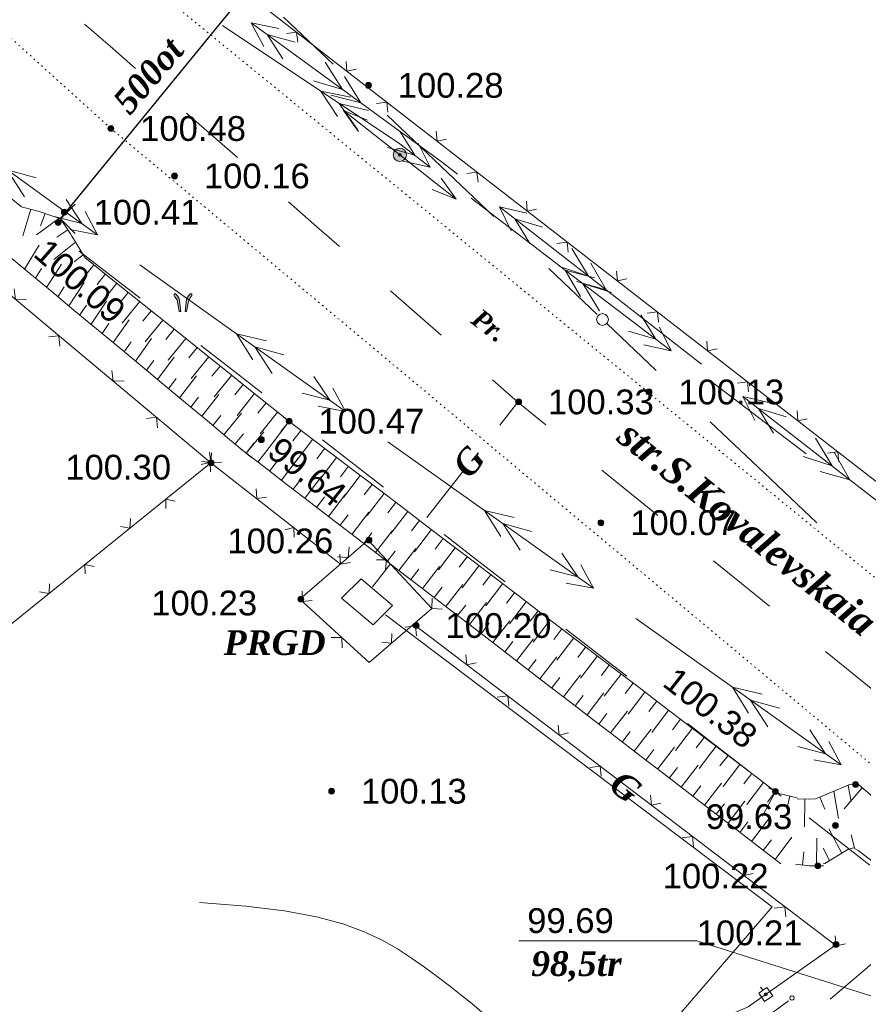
# Model space of a CAD drawing. Header units: millimetres. Extents: x 9396 to 25236, y 15106 to 31102.
# Tile 197 of 256: x 11371 to 11428, y 16550 to 16617. Entities that reach past the tile are written whole.
import ezdxf
from ezdxf.enums import TextEntityAlignment as Align

# ---------------------------------------------------------------- set-up
doc = ezdxf.new("R2010")
doc.units = ezdxf.units.MM
doc.linetypes.add('DOT', pattern=[0.25, 0, -0.25])
doc.linetypes.add('HIDDEN', pattern=[0.375, 0.25, -0.125])
for name, color, linetype, lineweight, true_color in [('1001010', 7, 'Continuous', 9, 0x000000), ('10010110', 7, 'Continuous', 20, 0xa25100), ('10010212', 7, 'Continuous', 9, 0x000000), ('1060000', 7, 'Continuous', 9, 0x000000), ('1070000', 7, 'DOT', 9, 0x000000), ('2030012', 7, 'Continuous', 9, 0x000000), ('21100200', 7, 'HIDDEN', 0, 0x800080), ('3000130', 7, 'Continuous', 9, 0x000000), ('3000260', 7, 'Continuous', 9, 0x000000), ('4000340', 7, 'HIDDEN', 9, 0x000000), ('5010210', 7, 'Continuous', 20, 0x008000), ('5010220', 7, 'Continuous', 30, 0x000000), ('5010420', 7, 'Continuous', 9, 0x000000), ('6011210', 1, 'Continuous', 9, 0xff0000), ('6011300', 1, 'Continuous', 20, 0xff0000), ('8010110', 7, 'Continuous', 20, 0x0080ff), ('8010120', 7, 'Continuous', 20, 0x0080ff), ('9010110', 7, 'Continuous', 9, 0x000000), ('9010120', 7, 'Continuous', 20, 0x000000)]:
    doc.layers.add(name, color=color, linetype=linetype, lineweight=lineweight, true_color=true_color)
doc.styles.add('1', font='timesbi.ttf', dxfattribs={"height": 0.0012697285})
doc.styles.add('12', font='timesbi.ttf', dxfattribs={"height": 0.001692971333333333})
doc.styles.add('2', font='timesbi.ttf', dxfattribs={"height": 0.001692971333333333})
doc.styles.add('3', font='timesbi.ttf', dxfattribs={"height": 0.001692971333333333})
doc.styles.add('9', font='timesbi.ttf', dxfattribs={"height": 0.001692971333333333})
doc.styles.add('F2', font='arial.ttf', dxfattribs={"height": 0.001692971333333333})

# ---------------------------------------------------------------- blocks, each defined once
blk = doc.blocks.new('SYMBOL21100200')
at = {"true_color": 0x800080}
h = blk.add_hatch(color=216, dxfattribs=at)
edge = h.paths.add_edge_path()
edge.add_arc((0, 0), 0.1, 0, 360)
at = {"color": 216, "linetype": 'Continuous', "lineweight": 0, "true_color": 0x800080}
blk.add_circle((0, 0), 0.1, dxfattribs=at)
blk = doc.blocks.new('SYMBOL4000340')
at = {"true_color": 0x000000}
for points in [[(-0.075, 0), (-0.125, 0.45), (-0.2, 0.55), (-0.25, 0.6), (-0.3, 0.6), (-0.3, 0.55), (-0.275, 0.5), (-0.2, 0.4), (-0.125, 0)], [(0.075, 0), (0.125, 0.425), (0.15, 0.475), (0.2, 0.55), (0.25, 0.6), (0.3, 0.6), (0.3, 0.55), (0.275, 0.5), (0.2, 0.4), (0.125, 0)]]:
    blk.add_hatch(color=18, dxfattribs=at).paths.add_polyline_path(points)
at = {"color": 18, "linetype": 'Continuous', "lineweight": 0, "true_color": 0x000000, "flags": 128}
for points in [[(-0.075, 0), (-0.125, 0.45), (-0.2, 0.55), (-0.25, 0.6), (-0.3, 0.6), (-0.3, 0.55), (-0.275, 0.5), (-0.2, 0.4), (-0.125, 0), (-0.075, 0)], [(0.075, 0), (0.125, 0.425), (0.15, 0.475), (0.2, 0.55), (0.25, 0.6), (0.3, 0.6), (0.3, 0.55), (0.275, 0.5), (0.2, 0.4), (0.125, 0), (0.075, 0)]]:
    blk.add_lwpolyline(points, close=True, dxfattribs=at)
blk = doc.blocks.new('SYMBOL2030012')
at = {"true_color": 0xffffff}
h = blk.add_hatch(color=7, dxfattribs=at)
edge = h.paths.add_edge_path()
edge.add_arc((0, 0), 0.225, 0, 360)
at = {"true_color": 0x000000}
h = blk.add_hatch(color=18, dxfattribs=at)
edge = h.paths.add_edge_path()
edge.add_arc((0, 0), 0.05, 0, 360)
at = {"color": 18, "linetype": 'Continuous', "lineweight": 0, "true_color": 0x000000}
for radius in [0.225, 0.05]:
    blk.add_circle((0, 0), radius, dxfattribs=at)
blk = doc.blocks.new('SYMBOL5010220')
at = {"color": 18, "linetype": 'Continuous', "lineweight": 9, "true_color": 0x000000, "flags": 128}
blk.add_lwpolyline([(0.5, 0.5), (0, 0), (0.5, -0.5)], dxfattribs=at)

msp = doc.modelspace()

# ---------------------------------------------------------------- linework, layer by layer
at = {"layer": '1001010', "color": 253}
msp.add_line((11394.94801898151, 16575.85971991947), (11396.27097698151, 16577.18259991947), dxfattribs=at)
msp.add_polyline3d([(11396.27097698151, 16577.18259991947, 0), (11394.14363898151, 16579.00429991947, 0), (11392.79179098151, 16577.69749991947, 0), (11394.94801898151, 16575.85971991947, 0)], dxfattribs=at)
at = {"layer": '10010110'}
msp.add_polyline3d([(11402.37811227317, 16549.40332596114, 0), (11401.68970290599, 16549.98327322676, 0), (11400.95091089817, 16550.58596158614, 0), (11400.16561135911, 16551.20518807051, 0), (11399.33767939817, 16551.83474971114, 0), (11398.47099012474, 16552.46844353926, 0), (11397.56941864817, 16553.10006658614, 0), (11396.62417931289, 16553.72255329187, 0), (11395.57584340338, 16554.32538773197, 0), (11394.35232143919, 16554.89719139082, 0), (11392.88152393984, 16555.4265857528, 0), (11391.09136142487, 16555.90219230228, 0), (11388.9097444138, 16556.31263252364, 0), (11386.26458342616, 16556.64652790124, 0), (11383.0837889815, 16556.89249991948, 0)], dxfattribs=at)
at = {"layer": '10010212', "color": 253}
for p, q in [((11371.58088953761, 16604.25672905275), (11371.02088953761, 16602.43672905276)), ((11371.58088953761, 16604.25672905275), (11371.02088953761, 16602.43672905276)), ((11372.54088953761, 16603.96672905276), (11372.24088953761, 16603.11672905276)), ((11373.49088953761, 16603.63672905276), (11371.96088953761, 16602.50672905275)), ((11373.49088953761, 16603.63672905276), (11371.96088953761, 16602.50672905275)), ((11374.09088953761, 16602.85672905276), (11373.34088953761, 16602.35672905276)), ((11374.62088953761, 16602.00672905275), (11373.14088953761, 16600.81672905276)), ((11374.62088953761, 16602.00672905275), (11373.14088953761, 16600.81672905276)), ((11371.14088953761, 16600.17672905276), (11372.13088953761, 16601.79672905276)), ((11371.14088953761, 16600.17672905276), (11372.13088953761, 16601.79672905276)), ((11371.51088953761, 16599.86672905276), (11370.00088953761, 16601.11672905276)), ((11372.65088953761, 16598.91672905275), (11373.67088953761, 16600.51672905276)), ((11372.65088953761, 16598.91672905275), (11373.67088953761, 16600.51672905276)), ((11375.15088953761, 16601.14672905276), (11374.54088953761, 16600.65672905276)), ((11375.48088953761, 16600.77672905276), (11377.05088953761, 16599.51672905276)), ((11373.03088953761, 16598.60672905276), (11371.51088953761, 16599.86672905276)), ((11371.89088953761, 16599.54672905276), (11372.30088953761, 16600.20672905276)), ((11375.87088953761, 16600.45672905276), (11374.68088953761, 16598.97672905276)), ((11375.87088953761, 16600.45672905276), (11374.68088953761, 16598.97672905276)), ((11376.66088953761, 16599.83672905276), (11376.09088953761, 16599.12672905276)), ((11374.16088953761, 16597.65672905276), (11375.21088953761, 16599.24672905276)), ((11374.16088953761, 16597.65672905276), (11375.21088953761, 16599.24672905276)), ((11377.44088953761, 16599.20672905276), (11376.25088953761, 16597.71672905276)), ((11377.44088953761, 16599.20672905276), (11376.25088953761, 16597.71672905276)), ((11377.05088953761, 16599.51672905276), (11378.62088953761, 16598.25672905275)), ((11374.54088953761, 16597.34672905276), (11373.03088953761, 16598.60672905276)), ((11373.41088953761, 16598.28672905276), (11373.84088953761, 16598.95672905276)), ((11378.23088953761, 16598.57672905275), (11377.66088953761, 16597.87672905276)), ((11375.68088953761, 16596.40672905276), (11376.74088953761, 16597.97672905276)), ((11375.68088953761, 16596.40672905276), (11376.74088953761, 16597.97672905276)), ((11379.01088953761, 16597.94672905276), (11377.82088953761, 16596.46672905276)), ((11379.01088953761, 16597.94672905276), (11377.82088953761, 16596.46672905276)), ((11378.62088953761, 16598.25672905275), (11380.19088953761, 16597.00672905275)), ((11376.06088953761, 16596.08672905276), (11374.54088953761, 16597.34672905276)), ((11374.92088953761, 16597.03672905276), (11375.37088953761, 16597.69672905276)), ((11379.80088953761, 16597.31672905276), (11379.23088953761, 16596.61672905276)), ((11377.19088953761, 16595.14672905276), (11378.28088953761, 16596.70672905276)), ((11377.19088953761, 16595.14672905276), (11378.28088953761, 16596.70672905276)), ((11380.58088953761, 16596.68672905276), (11379.39088953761, 16595.20672905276)), ((11380.58088953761, 16596.68672905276), (11379.39088953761, 16595.20672905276)), ((11380.19088953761, 16597.00672905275), (11381.76088953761, 16595.74672905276)), ((11377.57088953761, 16594.82672905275), (11376.06088953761, 16596.08672905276)), ((11376.44088953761, 16595.77672905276), (11376.90088953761, 16596.44672905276)), ((11381.37088953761, 16596.06672905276), (11380.80088953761, 16595.35672905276)), ((11377.95088953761, 16594.51672905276), (11378.43088953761, 16595.19672905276)), ((11378.71088953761, 16593.88672905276), (11379.82088953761, 16595.42672905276)), ((11378.71088953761, 16593.88672905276), (11379.82088953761, 16595.42672905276)), ((11382.15088953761, 16595.43672905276), (11380.96088953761, 16593.94672905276)), ((11382.15088953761, 16595.43672905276), (11380.96088953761, 16593.94672905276)), ((11381.76088953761, 16595.74672905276), (11383.33088953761, 16594.48672905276)), ((11379.09088953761, 16593.57672905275), (11377.57088953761, 16594.82672905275)), ((11382.94088953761, 16594.80672905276), (11382.37088953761, 16594.10672905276)), ((11383.33088953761, 16594.48672905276), (11384.90088953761, 16593.23672905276)), ((11379.46088953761, 16593.25672905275), (11379.97088953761, 16593.93672905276)), ((11380.22088953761, 16592.62672905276), (11381.35088953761, 16594.15672905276)), ((11380.22088953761, 16592.62672905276), (11381.35088953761, 16594.15672905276)), ((11383.72088953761, 16594.17672905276), (11382.53088953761, 16592.69672905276)), ((11383.72088953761, 16594.17672905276), (11382.53088953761, 16592.69672905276)), ((11380.60088953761, 16592.31672905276), (11379.09088953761, 16593.57672905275)), ((11384.51088953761, 16593.54672905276), (11383.94088953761, 16592.84672905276)), ((11384.90088953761, 16593.23672905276), (11386.47088953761, 16591.97672905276)), ((11380.98088953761, 16591.99672905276), (11381.50088953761, 16592.68672905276)), ((11381.73088953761, 16591.36672905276), (11382.89088953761, 16592.88672905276)), ((11381.73088953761, 16591.36672905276), (11382.89088953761, 16592.88672905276)), ((11385.29088953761, 16592.91672905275), (11384.10088953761, 16591.43672905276)), ((11385.29088953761, 16592.91672905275), (11384.10088953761, 16591.43672905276)), ((11382.11088953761, 16591.05672905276), (11380.60088953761, 16592.31672905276)), ((11386.08088953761, 16592.28672905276), (11385.51088953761, 16591.58672905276)), ((11386.47088953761, 16591.97672905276), (11388.04088953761, 16590.71672905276)), ((11382.49088953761, 16590.74672905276), (11383.03088953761, 16591.42672905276)), ((11383.25088953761, 16590.11672905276), (11384.42088953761, 16591.60672905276)), ((11383.25088953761, 16590.11672905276), (11384.42088953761, 16591.60672905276)), ((11386.86088953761, 16591.66672905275), (11385.67088953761, 16590.17672905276)), ((11386.86088953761, 16591.66672905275), (11385.67088953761, 16590.17672905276)), ((11383.63088953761, 16589.79672905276), (11382.11088953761, 16591.05672905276)), ((11387.65088953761, 16591.03672905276), (11387.08088953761, 16590.33672905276)), ((11388.43088953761, 16590.40672905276), (11387.24088953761, 16588.92672905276)), ((11388.43088953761, 16590.40672905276), (11387.24088953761, 16588.92672905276)), ((11388.04088953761, 16590.71672905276), (11389.61088953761, 16589.46672905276)), ((11385.14088953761, 16588.53672905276), (11383.63088953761, 16589.79672905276)), ((11384.01088953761, 16589.48672905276), (11384.56088953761, 16590.17672905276)), ((11384.76088953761, 16588.85672905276), (11385.96088953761, 16590.33672905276)), ((11384.76088953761, 16588.85672905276), (11385.96088953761, 16590.33672905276)), ((11389.22088953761, 16589.77672905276), (11388.07088953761, 16588.26672905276)), ((11389.22088953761, 16589.77672905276), (11388.07088953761, 16588.26672905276)), ((11389.22088953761, 16589.77672905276), (11388.65088953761, 16589.07672905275)), ((11388.81088953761, 16590.08672905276), (11390.43088953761, 16588.85672905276)), ((11386.28088953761, 16587.59672905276), (11387.49088953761, 16589.05672905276)), ((11386.28088953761, 16587.59672905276), (11387.49088953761, 16589.05672905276)), ((11390.03088953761, 16589.15672905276), (11389.48088953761, 16588.44672905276)), ((11386.66088953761, 16587.28672905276), (11385.14088953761, 16588.53672905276)), ((11385.52088953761, 16588.22672905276), (11386.10088953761, 16588.91672905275)), ((11387.08088953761, 16586.97672905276), (11388.24088953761, 16588.48672905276)), ((11387.08088953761, 16586.97672905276), (11388.24088953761, 16588.48672905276)), ((11390.84088953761, 16588.54672905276), (11389.69088953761, 16587.03672905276)), ((11390.84088953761, 16588.54672905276), (11389.69088953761, 16587.03672905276)), ((11390.43088953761, 16588.85672905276), (11392.05088953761, 16587.61672905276)), ((11387.48088953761, 16586.67672905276), (11385.88088953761, 16587.90672905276)), ((11386.28088953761, 16587.59672905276), (11386.83088953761, 16588.30672905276)), ((11391.65088953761, 16587.92672905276), (11391.10088953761, 16587.20672905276)), ((11387.88088953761, 16586.36672905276), (11388.43088953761, 16587.07672905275)), ((11388.69088953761, 16585.74672905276), (11389.84088953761, 16587.25672905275)), ((11388.69088953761, 16585.74672905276), (11389.84088953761, 16587.25672905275)), ((11392.46088953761, 16587.30672905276), (11391.31088953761, 16585.79672905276)), ((11392.46088953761, 16587.30672905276), (11391.31088953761, 16585.79672905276)), ((11392.05088953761, 16587.61672905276), (11393.67088953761, 16586.38672905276)), ((11389.09088953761, 16585.43672905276), (11387.48088953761, 16586.67672905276)), ((11393.27088953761, 16586.69672905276), (11392.72088953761, 16585.97672905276)), ((11393.67088953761, 16586.38672905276), (11395.29088953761, 16585.14672905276)), ((11389.49088953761, 16585.12672905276), (11390.04088953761, 16585.84672905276)), ((11390.29088953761, 16584.51672905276), (11391.45088953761, 16586.01672905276)), ((11390.29088953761, 16584.51672905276), (11391.45088953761, 16586.01672905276)), ((11394.08088953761, 16586.07672905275), (11392.93088953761, 16584.56672905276)), ((11394.08088953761, 16586.07672905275), (11392.93088953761, 16584.56672905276)), ((11390.69088953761, 16584.20672905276), (11389.09088953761, 16585.43672905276)), ((11394.89088953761, 16585.45672905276), (11394.34088953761, 16584.74672905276)), ((11395.29088953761, 16585.14672905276), (11396.91088953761, 16583.91672905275)), ((11391.10088953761, 16583.89672905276), (11391.64088953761, 16584.60672905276)), ((11391.90088953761, 16583.27672905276), (11393.06088953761, 16584.78672905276)), ((11391.90088953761, 16583.27672905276), (11393.06088953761, 16584.78672905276)), ((11395.70088953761, 16584.83672905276), (11394.55088953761, 16583.32672905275)), ((11395.70088953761, 16584.83672905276), (11394.55088953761, 16583.32672905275)), ((11392.30088953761, 16582.96672905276), (11390.69088953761, 16584.20672905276)), ((11396.51088953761, 16584.22672905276), (11395.96088953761, 16583.50672905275)), ((11396.91088953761, 16583.91672905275), (11398.53088953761, 16582.67672905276)), ((11392.70088953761, 16582.66672905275), (11393.25088953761, 16583.37672905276)), ((11393.51088953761, 16582.04672905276), (11394.66088953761, 16583.55672905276)), ((11393.51088953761, 16582.04672905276), (11394.66088953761, 16583.55672905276)), ((11397.32088953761, 16583.60672905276), (11396.17088953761, 16582.09672905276)), ((11397.32088953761, 16583.60672905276), (11396.17088953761, 16582.09672905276)), ((11393.91088953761, 16581.73672905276), (11392.30088953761, 16582.96672905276)), ((11398.13088953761, 16582.98672905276), (11397.58088953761, 16582.27672905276)), ((11398.94088953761, 16582.37672905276), (11397.79088953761, 16580.85672905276)), ((11398.94088953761, 16582.37672905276), (11397.79088953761, 16580.85672905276)), ((11398.53088953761, 16582.67672905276), (11400.16088953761, 16581.44672905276)), ((11395.51088953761, 16580.50672905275), (11393.91088953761, 16581.73672905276)), ((11394.31088953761, 16581.42672905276), (11394.86088953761, 16582.14672905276)), ((11395.11088953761, 16580.80672905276), (11396.27088953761, 16582.31672905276)), ((11395.11088953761, 16580.80672905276), (11396.27088953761, 16582.31672905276)), ((11399.75088953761, 16581.75672905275), (11399.20088953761, 16581.03672905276)), ((11396.72088953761, 16579.57672905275), (11397.87088953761, 16581.08672905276)), ((11396.72088953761, 16579.57672905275), (11397.87088953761, 16581.08672905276)), ((11400.56088953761, 16581.13672905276), (11399.41088953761, 16579.62672905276)), ((11400.56088953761, 16581.13672905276), (11399.41088953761, 16579.62672905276)), ((11400.16088953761, 16581.44672905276), (11401.78088953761, 16580.21672905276)), ((11397.12088953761, 16579.26672905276), (11395.51088953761, 16580.50672905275)), ((11395.91088953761, 16580.19672905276), (11396.46088953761, 16580.90672905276)), ((11401.37088953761, 16580.51672905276), (11400.83088953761, 16579.80672905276)), ((11397.52088953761, 16578.95672905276), (11398.07088953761, 16579.67672905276)), ((11398.32088953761, 16578.34672905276), (11399.48088953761, 16579.84672905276)), ((11398.32088953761, 16578.34672905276), (11399.48088953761, 16579.84672905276)), ((11402.18088953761, 16579.90672905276), (11401.03088953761, 16578.39672905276)), ((11402.18088953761, 16579.90672905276), (11401.03088953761, 16578.39672905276)), ((11401.78088953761, 16580.21672905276), (11403.40088953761, 16578.97672905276)), ((11398.73088953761, 16578.03672905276), (11397.12088953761, 16579.26672905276)), ((11402.99088953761, 16579.28672905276), (11402.45088953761, 16578.56672905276)), ((11403.40088953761, 16578.97672905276), (11405.02088953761, 16577.74672905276)), ((11399.13088953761, 16577.72672905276), (11399.68088953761, 16578.43672905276)), ((11399.93088953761, 16577.10672905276), (11401.09088953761, 16578.61672905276)), ((11399.93088953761, 16577.10672905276), (11401.09088953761, 16578.61672905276)), ((11403.80088953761, 16578.66672905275), (11402.65088953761, 16577.15672905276)), ((11403.80088953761, 16578.66672905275), (11402.65088953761, 16577.15672905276)), ((11400.33088953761, 16576.80672905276), (11398.73088953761, 16578.03672905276)), ((11404.61088953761, 16578.05672905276), (11404.07088953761, 16577.33672905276)), ((11405.02088953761, 16577.74672905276), (11406.64088953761, 16576.50672905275)), ((11400.73088953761, 16576.49672905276), (11401.28088953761, 16577.20672905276)), ((11401.54088953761, 16575.87672905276), (11402.69088953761, 16577.38672905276)), ((11401.54088953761, 16575.87672905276), (11402.69088953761, 16577.38672905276)), ((11405.42088953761, 16577.43672905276), (11404.27088953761, 16575.92672905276)), ((11405.42088953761, 16577.43672905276), (11404.27088953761, 16575.92672905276)), ((11401.94088953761, 16575.56672905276), (11400.33088953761, 16576.80672905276)), ((11406.23088953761, 16576.81672905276), (11405.69088953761, 16576.10672905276)), ((11406.64088953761, 16576.50672905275), (11408.26088953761, 16575.27672905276)), ((11402.34088953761, 16575.25672905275), (11402.89088953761, 16575.97672905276)), ((11403.14088953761, 16574.64672905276), (11404.30088953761, 16576.14672905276)), ((11403.14088953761, 16574.64672905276), (11404.30088953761, 16576.14672905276)), ((11407.04088953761, 16576.20672905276), (11405.89088953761, 16574.68672905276)), ((11407.04088953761, 16576.20672905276), (11405.89088953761, 16574.68672905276)), ((11403.54088953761, 16574.33672905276), (11401.94088953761, 16575.56672905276)), ((11407.85088953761, 16575.58672905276), (11407.31088953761, 16574.86672905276)), ((11408.66088953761, 16574.96672905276), (11407.51088953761, 16573.45672905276)), ((11408.66088953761, 16574.96672905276), (11407.51088953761, 16573.45672905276)), ((11408.26088953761, 16575.27672905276), (11409.88088953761, 16574.04672905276)), ((11405.15088953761, 16573.09672905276), (11403.54088953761, 16574.33672905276)), ((11403.95088953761, 16574.02672905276), (11404.49088953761, 16574.73672905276)), ((11404.75088953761, 16573.40672905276), (11405.91088953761, 16574.91672905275)), ((11404.75088953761, 16573.40672905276), (11405.91088953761, 16574.91672905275)), ((11409.47088953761, 16574.34672905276), (11408.93088953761, 16573.63672905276)), ((11406.35088953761, 16572.17672905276), (11407.51088953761, 16573.68672905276)), ((11406.35088953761, 16572.17672905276), (11407.51088953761, 16573.68672905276)), ((11410.28088953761, 16573.73672905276), (11409.13088953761, 16572.22672905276)), ((11410.28088953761, 16573.73672905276), (11409.13088953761, 16572.22672905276)), ((11409.88088953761, 16574.04672905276), (11411.50088953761, 16572.80672905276)), ((11406.76088953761, 16571.86672905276), (11405.15088953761, 16573.09672905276)), ((11405.55088953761, 16572.79672905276), (11406.10088953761, 16573.50672905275)), ((11411.09088953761, 16573.11672905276), (11410.55088953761, 16572.39672905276)), ((11407.16088953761, 16571.55672905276), (11407.71088953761, 16572.27672905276)), ((11407.96088953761, 16570.93672905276), (11409.12088953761, 16572.44672905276)), ((11407.96088953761, 16570.93672905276), (11409.12088953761, 16572.44672905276)), ((11411.90088953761, 16572.49672905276), (11410.75088953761, 16570.98672905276)), ((11411.90088953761, 16572.49672905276), (11410.75088953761, 16570.98672905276)), ((11411.50088953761, 16572.80672905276), (11413.12088953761, 16571.57672905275)), ((11408.36088953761, 16570.63672905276), (11406.76088953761, 16571.86672905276)), ((11412.71088953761, 16571.88672905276), (11412.17088953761, 16571.16672905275)), ((11413.12088953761, 16571.57672905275), (11414.74088953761, 16570.33672905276)), ((11408.76088953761, 16570.32672905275), (11409.31088953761, 16571.03672905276)), ((11409.57088953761, 16569.70672905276), (11410.72088953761, 16571.21672905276)), ((11409.57088953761, 16569.70672905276), (11410.72088953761, 16571.21672905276)), ((11413.52088953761, 16571.26672905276), (11412.37088953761, 16569.75672905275)), ((11413.52088953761, 16571.26672905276), (11412.37088953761, 16569.75672905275)), ((11409.97088953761, 16569.39672905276), (11408.36088953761, 16570.63672905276)), ((11414.33088953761, 16570.64672905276), (11413.79088953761, 16569.93672905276)), ((11414.74088953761, 16570.33672905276), (11416.36088953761, 16569.10672905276)), ((11410.37088953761, 16569.08672905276), (11410.92088953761, 16569.80672905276)), ((11411.17088953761, 16568.47672905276), (11412.33088953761, 16569.97672905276)), ((11411.17088953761, 16568.47672905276), (11412.33088953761, 16569.97672905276)), ((11415.14088953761, 16570.02672905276), (11413.99088953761, 16568.51672905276)), ((11415.14088953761, 16570.02672905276), (11413.99088953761, 16568.51672905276)), ((11411.58088953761, 16568.16672905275), (11409.97088953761, 16569.39672905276)), ((11415.96088953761, 16569.41672905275), (11415.41088953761, 16568.69672905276)), ((11416.36088953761, 16569.10672905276), (11417.98088953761, 16567.86672905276)), ((11411.98088953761, 16567.85672905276), (11412.52088953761, 16568.56672905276)), ((11412.78088953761, 16567.23672905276), (11413.94088953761, 16568.74672905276)), ((11412.78088953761, 16567.23672905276), (11413.94088953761, 16568.74672905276)), ((11416.77088953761, 16568.79672905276), (11415.61088953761, 16567.28672905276)), ((11416.77088953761, 16568.79672905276), (11415.61088953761, 16567.28672905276)), ((11413.18088953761, 16566.92672905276), (11411.58088953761, 16568.16672905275)), ((11417.58088953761, 16568.17672905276), (11417.03088953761, 16567.46672905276)), ((11418.39088953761, 16567.56672905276), (11417.23088953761, 16566.04672905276)), ((11418.39088953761, 16567.56672905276), (11417.23088953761, 16566.04672905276)), ((11417.98088953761, 16567.86672905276), (11419.60088953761, 16566.63672905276)), ((11414.79088953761, 16565.69672905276), (11413.18088953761, 16566.92672905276)), ((11413.58088953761, 16566.62672905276), (11414.13088953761, 16567.33672905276)), ((11414.39088953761, 16566.00672905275), (11415.54088953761, 16567.51672905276)), ((11414.39088953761, 16566.00672905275), (11415.54088953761, 16567.51672905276)), ((11419.20088953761, 16566.94672905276), (11418.65088953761, 16566.22672905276)), ((11415.99088953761, 16564.77672905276), (11417.15088953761, 16566.27672905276)), ((11415.99088953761, 16564.77672905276), (11417.15088953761, 16566.27672905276)), ((11420.01088953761, 16566.32672905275), (11418.86088953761, 16564.81672905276)), ((11420.01088953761, 16566.32672905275), (11418.86088953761, 16564.81672905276)), ((11419.60088953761, 16566.63672905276), (11421.22088953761, 16565.40672905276)), ((11416.39088953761, 16564.46672905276), (11414.79088953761, 16565.69672905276)), ((11415.19088953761, 16565.38672905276), (11415.74088953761, 16566.10672905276)), ((11420.82088953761, 16565.70672905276), (11420.27088953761, 16564.99672905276)), ((11416.80088953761, 16564.15672905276), (11417.34088953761, 16564.86672905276)), ((11417.60088953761, 16563.53672905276), (11418.76088953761, 16565.04672905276)), ((11417.60088953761, 16563.53672905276), (11418.76088953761, 16565.04672905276)), ((11421.63088953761, 16565.09672905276), (11420.48088953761, 16563.58672905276)), ((11421.63088953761, 16565.09672905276), (11420.48088953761, 16563.58672905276)), ((11421.22088953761, 16565.40672905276), (11422.84088953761, 16564.16672905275)), ((11427.40088953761, 16564.89672905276), (11427.62088953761, 16563.78672905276)), ((11427.97088953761, 16565.07672905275), (11429.56088953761, 16563.72672905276)), ((11418.00088953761, 16563.22672905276), (11416.39088953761, 16564.46672905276)), ((11422.44088953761, 16564.47672905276), (11421.55088953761, 16562.79672905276)), ((11422.44088953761, 16564.47672905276), (11421.55088953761, 16562.79672905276)), ((11422.44088953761, 16564.47672905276), (11421.89088953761, 16563.75672905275)), ((11426.43088953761, 16564.49672905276), (11426.76088953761, 16562.62672905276)), ((11426.43088953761, 16564.49672905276), (11426.76088953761, 16562.62672905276)), ((11428.37088953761, 16564.73672905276), (11427.14088953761, 16563.29672905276)), ((11428.37088953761, 16564.73672905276), (11427.14088953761, 16563.29672905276)), ((11418.40088953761, 16562.92672905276), (11418.95088953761, 16563.63672905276)), ((11419.20088953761, 16562.30672905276), (11420.36088953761, 16563.81672905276)), ((11419.20088953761, 16562.30672905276), (11420.36088953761, 16563.81672905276)), ((11423.42088953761, 16564.15672905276), (11423.23088953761, 16563.28672905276)), ((11424.45088953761, 16563.96672905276), (11424.43088953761, 16562.06672905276)), ((11424.45088953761, 16563.96672905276), (11424.43088953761, 16562.06672905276)), ((11425.47088953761, 16564.09672905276), (11425.81088953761, 16563.26672905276)), ((11419.61088953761, 16561.99672905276), (11418.00088953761, 16563.22672905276)), ((11420.01088953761, 16561.68672905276), (11420.56088953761, 16562.40672905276)), ((11420.81088953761, 16561.06672905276), (11421.97088953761, 16562.57672905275)), ((11420.81088953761, 16561.06672905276), (11421.97088953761, 16562.57672905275)), ((11421.21088953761, 16560.76672905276), (11419.61088953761, 16561.99672905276)), ((11426.97088953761, 16560.25672905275), (11426.08088953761, 16561.93672905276)), ((11426.97088953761, 16560.25672905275), (11426.08088953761, 16561.93672905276)), ((11427.85088953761, 16560.63672905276), (11427.62088953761, 16561.50672905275)), ((11421.61088953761, 16560.45672905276), (11422.16088953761, 16561.16672905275)), ((11422.42088953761, 16559.83672905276), (11423.57088953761, 16561.34672905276)), ((11422.42088953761, 16559.83672905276), (11423.57088953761, 16561.34672905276)), ((11425.25088953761, 16559.39672905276), (11425.27088953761, 16561.29672905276)), ((11425.25088953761, 16559.39672905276), (11425.27088953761, 16561.29672905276)), ((11422.82088953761, 16559.52672905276), (11421.21088953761, 16560.76672905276)), ((11424.28088953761, 16559.44672905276), (11424.39088953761, 16560.34672905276)), ((11426.14088953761, 16559.75672905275), (11425.69088953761, 16560.60672905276))]:
    msp.add_line(p, q, dxfattribs=at)
for points in [[(11369.49088953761, 16605.57672905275, 0), (11370.92088953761, 16604.42672905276, 0), (11371.09088953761, 16604.37672905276, 0)], [(11371.09088953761, 16604.37672905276, 0), (11372.14088953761, 16604.10672905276, 0), (11373.01088953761, 16603.80672905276, 0)], [(11373.01088953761, 16603.80672905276, 0), (11373.59088953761, 16603.59672905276, 0), (11374.27088953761, 16602.57672905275, 0), (11374.36088953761, 16602.42672905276, 0)], [(11374.36088953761, 16602.42672905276, 0), (11375.27088953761, 16600.93672905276, 0), (11375.48088953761, 16600.77672905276, 0)], [(11425.95088953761, 16564.29672905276, 0), (11427.56088953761, 16564.96672905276, 0), (11427.91088953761, 16564.95672905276, 0)], [(11421.97088953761, 16564.71672905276, 0), (11422.76088953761, 16564.30672905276, 0), (11423.93088953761, 16564.04672905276, 0)], [(11423.93088953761, 16563.98672905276, 0), (11424.78088953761, 16563.95672905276, 0), (11425.18088953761, 16563.97672905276, 0), (11425.95088953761, 16564.29672905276, 0)], [(11427.38088953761, 16560.50672905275, 0), (11425.81088953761, 16559.55672905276, 0), (11425.71088953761, 16559.52672905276, 0)], [(11429.02088953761, 16559.73672905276, 0), (11428.09088953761, 16560.45672905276, 0), (11427.78088953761, 16560.61672905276, 0), (11427.38088953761, 16560.51672905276, 0)], [(11425.73088953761, 16559.39672905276, 0), (11424.75088953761, 16559.39672905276, 0), (11423.80088953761, 16559.50672905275, 0)]]:
    msp.add_polyline3d(points, dxfattribs=at)
at = {"layer": '1060000', "color": 253}
msp.add_polyline3d([(11430.75798298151, 16549.93745991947, 0), (11417.08174698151, 16554.27175991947, 0), (11404.91088298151, 16554.27175991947, 0)], dxfattribs=at)
at = {"layer": '1070000', "color": 253}
for p, q in [((11377.03798698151, 16609.77745991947), (11368.88639698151, 16617.15897991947)), ((11433.70922898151, 16562.39017991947), (11377.03798698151, 16609.77745991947))]:
    msp.add_line(p, q, dxfattribs=at)
msp.add_polyline3d([(11376.82397298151, 16621.92137991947, 0), (11445.58773898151, 16565.73617991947, 0), (11457.28011365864, 16564.08446016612, 0), (11460.55558698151, 16564.87705991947, 0)], dxfattribs=at)
at = {"layer": '3000130', "color": 253}
msp.add_line((11421.43088953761, 16551.09672905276), (11421.58088953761, 16550.89672905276), dxfattribs=at)
msp.add_polyline3d([(11411.22199098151, 16545.69745991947, 0), (11420.57797498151, 16549.75745991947, 0), (11426.53798898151, 16553.97745991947, 0)], dxfattribs=at)
for points in [[(11421.70088953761, 16550.12672905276, 0), (11422.26088953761, 16550.51672905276, 0), (11421.86088953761, 16551.08672905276, 0), (11421.30088953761, 16550.69672905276, 0), (11421.70088953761, 16550.12672905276, 0)], [(11421.78088953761, 16550.50672905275, 0), (11421.83088953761, 16550.52672905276, 0), (11421.87088953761, 16550.55672905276, 0), (11421.88088953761, 16550.60672905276, 0), (11421.87088953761, 16550.65672905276, 0), (11421.83088953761, 16550.69672905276, 0), (11421.78088953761, 16550.70672905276, 0), (11421.73088953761, 16550.69672905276, 0), (11421.69088953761, 16550.65672905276, 0), (11421.68088953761, 16550.60672905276, 0), (11421.69088953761, 16550.55672905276, 0), (11421.73088953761, 16550.52672905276, 0), (11421.78088953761, 16550.50672905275, 0)]]:
    msp.add_polyline3d(points, close=True, dxfattribs=at)
at = {"layer": '3000260', "color": 253}
for p, q in [((11383.55798098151, 16621.13745991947), (11442.40557498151, 16575.51145991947)), ((11383.87798098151, 16586.93745991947), (11360.19798498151, 16606.71745991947)), ((11383.87798098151, 16586.93745991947), (11369.78049898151, 16575.55611991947)), ((11392.73518898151, 16580.00865991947), (11383.87798098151, 16586.93745991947)), ((11397.83318498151, 16575.81705991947), (11426.53798898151, 16553.97745991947))]:
    msp.add_line(p, q, dxfattribs=at)
for points in [[(11389.03088953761, 16616.26672905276, 0), (11389.73088953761, 16616.35672905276, 0), (11389.80088953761, 16615.66672905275, 0)], [(11393.11088953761, 16614.36672905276, 0), (11393.15088953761, 16613.69672905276, 0), (11393.80088953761, 16613.82672905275, 0)], [(11395.19088953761, 16611.48672905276, 0), (11395.89088953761, 16611.57672905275, 0), (11395.96088953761, 16610.88672905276, 0)], [(11399.27088953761, 16609.58672905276, 0), (11399.32088953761, 16608.91672905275, 0), (11399.96088953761, 16609.04672905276, 0)], [(11401.35088953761, 16606.70672905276, 0), (11402.05088953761, 16606.79672905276, 0), (11402.12088953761, 16606.10672905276, 0)], [(11405.43088953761, 16604.80672905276, 0), (11405.48088953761, 16604.13672905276, 0), (11406.12088953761, 16604.27672905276, 0)], [(11407.51088953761, 16601.92672905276, 0), (11408.21088953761, 16602.01672905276, 0), (11408.28088953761, 16601.33672905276, 0)], [(11411.59088953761, 16600.03672905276, 0), (11411.64088953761, 16599.36672905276, 0), (11412.29088953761, 16599.49672905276, 0)], [(11371.28088953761, 16598.11672905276, 0), (11370.53088953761, 16598.08672905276, 0), (11370.44088953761, 16598.81672905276, 0)], [(11413.68088953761, 16597.15672905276, 0), (11414.38088953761, 16597.24672905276, 0), (11414.45088953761, 16596.55672905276, 0)], [(11373.55088953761, 16594.90672905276, 0), (11373.49088953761, 16595.61672905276, 0), (11372.80088953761, 16595.53672905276, 0)], [(11417.75088953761, 16595.25672905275, 0), (11417.80088953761, 16594.58672905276, 0), (11418.45088953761, 16594.71672905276, 0)], [(11377.94088953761, 16592.54672905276, 0), (11377.20088953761, 16592.51672905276, 0), (11377.11088953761, 16593.23672905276, 0)], [(11419.84088953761, 16592.37672905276, 0), (11420.54088953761, 16592.46672905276, 0), (11420.61088953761, 16591.77672905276, 0)], [(11423.92088953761, 16590.47672905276, 0), (11423.96088953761, 16589.80672905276, 0), (11424.61088953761, 16589.93672905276, 0)], [(11380.22088953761, 16589.33672905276, 0), (11380.16088953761, 16590.04672905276, 0), (11379.47088953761, 16589.96672905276, 0)], [(11383.91088953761, 16587.60672905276, 0), (11383.87088953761, 16586.93672905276, 0), (11383.22088953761, 16587.04672905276, 0)], [(11384.61088953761, 16586.97672905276, 0), (11383.87088953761, 16586.94672905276, 0), (11383.78088953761, 16587.66672905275, 0)], [(11426.00088953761, 16587.59672905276, 0), (11426.70088953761, 16587.68672905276, 0), (11426.77088953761, 16586.99672905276, 0)], [(11383.84088953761, 16586.32672905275, 0), (11383.82088953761, 16586.97672905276, 0), (11383.20088953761, 16586.82672905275, 0)], [(11387.68088953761, 16584.59672905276, 0), (11387.01088953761, 16584.48672905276, 0), (11386.96088953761, 16585.15672905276, 0)], [(11381.43088953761, 16584.31672905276, 0), (11380.79088953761, 16584.44672905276, 0), (11380.80088953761, 16583.81672905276, 0)], [(11378.38088953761, 16583.13672905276, 0), (11378.34088953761, 16582.46672905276, 0), (11377.69088953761, 16582.58672905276, 0)], [(11389.57088953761, 16581.85672905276, 0), (11389.54088953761, 16582.50672905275, 0), (11388.92088953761, 16582.35672905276, 0)], [(11393.31088953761, 16581.17672905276, 0), (11393.24088953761, 16580.45672905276, 0), (11392.53088953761, 16580.50672905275, 0)], [(11393.40088953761, 16580.12672905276, 0), (11392.73088953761, 16580.01672905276, 0), (11392.68088953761, 16580.68672905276, 0)], [(11395.81088953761, 16579.63672905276, 0), (11395.86088953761, 16580.31672905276, 0), (11395.18088953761, 16580.30672905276, 0)], [(11375.90088953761, 16579.84672905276, 0), (11375.26088953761, 16579.98672905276, 0), (11375.27088953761, 16579.34672905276, 0)], [(11372.85088953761, 16578.67672905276, 0), (11372.81088953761, 16577.99672905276, 0), (11372.16088953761, 16578.11672905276, 0)], [(11390.10088953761, 16578.15672905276, 0), (11390.11088953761, 16577.46672905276, 0), (11390.79088953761, 16577.52672905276, 0)], [(11399.69088953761, 16576.93672905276, 0), (11398.97088953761, 16576.97672905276, 0), (11398.99088953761, 16577.68672905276, 0)], [(11397.14088953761, 16575.71672905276, 0), (11397.84088953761, 16575.80672905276, 0), (11397.92088953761, 16575.11672905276, 0)], [(11392.08088953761, 16574.99672905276, 0), (11392.81088953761, 16575.00672905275, 0), (11392.84088953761, 16574.29672905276, 0)], [(11395.54088953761, 16574.67672905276, 0), (11396.22088953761, 16574.60672905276, 0), (11396.24088953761, 16575.27672905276, 0)], [(11401.29088953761, 16573.81672905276, 0), (11401.35088953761, 16573.13672905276, 0), (11402.00088953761, 16573.27672905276, 0)], [(11403.44088953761, 16570.91672905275, 0), (11404.15088953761, 16571.00672905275, 0), (11404.23088953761, 16570.31672905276, 0)], [(11407.60088953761, 16569.01672905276, 0), (11407.66088953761, 16568.33672905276, 0), (11408.31088953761, 16568.47672905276, 0)], [(11409.75088953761, 16566.11672905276, 0), (11410.46088953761, 16566.20672905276, 0), (11410.54088953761, 16565.51672905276, 0)], [(11413.91088953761, 16564.21672905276, 0), (11413.97088953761, 16563.53672905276, 0), (11414.62088953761, 16563.67672905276, 0)], [(11416.06088953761, 16561.31672905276, 0), (11416.77088953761, 16561.40672905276, 0), (11416.85088953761, 16560.71672905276, 0)], [(11420.22088953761, 16559.41672905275, 0), (11420.28088953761, 16558.73672905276, 0), (11420.93088953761, 16558.87672905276, 0)], [(11422.37088953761, 16556.51672905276, 0), (11423.08088953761, 16556.60672905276, 0), (11423.16088953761, 16555.91672905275, 0)], [(11426.52088953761, 16554.61672905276, 0), (11426.58088953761, 16553.93672905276, 0), (11427.23088953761, 16554.07672905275, 0)]]:
    msp.add_polyline3d(points, dxfattribs=at)
msp.add_polyline3d([(11398.97637698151, 16576.97105991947, 0), (11394.62038298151, 16581.64905991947, 0), (11389.94998098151, 16577.61665991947, 0), (11394.68977498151, 16573.29079991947, 0), (11398.97637698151, 16576.97105991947, 0)], close=True, dxfattribs=at)
at = {"layer": '5010210'}
for p, q in [((11374.88088953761, 16601.40672905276), (11379.03088953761, 16598.17672905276)), ((11385.27088953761, 16593.33672905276), (11383.19088953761, 16594.94672905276)), ((11387.35088953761, 16591.72672905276), (11385.27088953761, 16593.33672905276)), ((11391.50088953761, 16588.49672905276), (11395.66088953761, 16585.26672905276)), ((11401.89088953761, 16580.42672905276), (11399.81088953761, 16582.03672905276)), ((11403.97088953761, 16578.80672905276), (11401.89088953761, 16580.42672905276)), ((11408.12088953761, 16575.57672905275), (11412.28088953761, 16572.35672905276)), ((11418.51088953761, 16567.50672905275), (11416.44088953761, 16569.12672905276)), ((11420.59088953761, 16565.89672905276), (11418.51088953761, 16567.50672905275)), ((11424.75088953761, 16562.66672905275), (11428.90088953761, 16559.43672905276))]:
    msp.add_line(p, q, dxfattribs=at)
at = {"layer": '5010220', "color": 253}
msp.add_line((11373.59104698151, 16603.59915991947), (11386.51532098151, 16619.41075991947), dxfattribs=at)
at = {"layer": '6011210'}
for q in [(11392.9295032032, 16611.00959716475), (11400.62258629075, 16604.93866153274)]:
    msp.add_line((11396.78056698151, 16607.97985991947), q, dxfattribs=at)
for points in [[(11393.9564296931, 16609.56549814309, 0), (11392.9295032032, 16611.00959716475, 0), (11392.9295032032, 16611.00959716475, 0), (11394.57474341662, 16610.35142952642, 0)], [(11399.59996718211, 16606.38581396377, 0), (11400.62258629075, 16604.93866153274, 0), (11400.62258629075, 16604.93866153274, 0), (11398.97931445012, 16605.60172839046, 0)]]:
    msp.add_polyline3d(points, dxfattribs=at)
at = {"layer": '6011300'}
for p, q in [((11384.66088953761, 16616.81672905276), (11391.38088953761, 16612.32672905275)), ((11394.11088953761, 16611.53672905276), (11386.63088953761, 16616.99672905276)), ((11394.11088953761, 16611.53672905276), (11393.00088953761, 16613.33672905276)), ((11391.38088953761, 16612.32672905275), (11393.42088953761, 16611.92672905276)), ((11391.38088953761, 16612.32672905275), (11392.53088953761, 16610.59672905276)), ((11394.11088953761, 16611.53672905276), (11392.06088953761, 16612.04672905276)), ((11401.66088953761, 16605.00672905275), (11408.08088953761, 16600.10672905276)), ((11410.88088953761, 16598.74672905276), (11403.58088953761, 16604.43672905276)), ((11410.88088953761, 16598.74672905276), (11409.83088953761, 16600.57672905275)), ((11379.02088953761, 16600.45672905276), (11385.63088953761, 16595.74672905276)), ((11408.08088953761, 16600.10672905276), (11415.31088953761, 16594.59672905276)), ((11408.08088953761, 16600.10672905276), (11410.09088953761, 16599.57672905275)), ((11408.08088953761, 16600.10672905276), (11409.12088953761, 16598.30672905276)), ((11410.88088953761, 16598.74672905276), (11408.85088953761, 16599.31672905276)), ((11417.38088953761, 16593.68672905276), (11410.88088953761, 16598.74672905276)), ((11385.63088953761, 16595.74672905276), (11393.07088953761, 16590.44672905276)), ((11385.63088953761, 16595.74672905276), (11387.67088953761, 16595.27672905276)), ((11385.63088953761, 16595.74672905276), (11386.74088953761, 16593.97672905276)), ((11418.12088953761, 16592.44672905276), (11424.55088953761, 16587.55672905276)), ((11427.53088953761, 16585.77672905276), (11420.22088953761, 16591.46672905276)), ((11395.96088953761, 16588.37672905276), (11402.57088953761, 16583.66672905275)), ((11427.53088953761, 16585.77672905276), (11426.48088953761, 16587.60672905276)), ((11427.53088953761, 16585.77672905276), (11425.49088953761, 16586.34672905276)), ((11434.02088953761, 16580.71672905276), (11427.53088953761, 16585.77672905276)), ((11402.57088953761, 16583.66672905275), (11410.00088953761, 16578.36672905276)), ((11402.57088953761, 16583.66672905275), (11404.60088953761, 16583.19672905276)), ((11402.57088953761, 16583.66672905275), (11403.67088953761, 16581.89672905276)), ((11412.90088953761, 16576.30672905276), (11419.50088953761, 16571.59672905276)), ((11419.50088953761, 16571.59672905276), (11426.94088953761, 16566.29672905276)), ((11419.50088953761, 16571.59672905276), (11421.54088953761, 16571.12672905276)), ((11419.50088953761, 16571.59672905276), (11420.61088953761, 16569.82672905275))]:
    msp.add_line(p, q, dxfattribs=at)
for points in [[(11387.48088953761, 16615.37672905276, 0), (11386.63088953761, 16616.99672905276, 0), (11388.51088953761, 16616.60672905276, 0)], [(11388.79088953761, 16614.54672905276, 0), (11387.71088953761, 16616.20672905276, 0), (11389.62088953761, 16615.67672905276, 0)], [(11392.86088953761, 16612.44672905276, 0), (11390.87088953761, 16613.03672905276, 0), (11392.86088953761, 16612.44672905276, 0), (11391.67088953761, 16614.30672905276, 0)], [(11391.38088953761, 16612.32672905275, 0), (11396.68088953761, 16608.79672905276, 0), (11398.84088953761, 16607.14672905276, 0)], [(11392.64088953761, 16611.48672905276, 0), (11394.63088953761, 16611.00672905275, 0), (11392.64088953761, 16611.48672905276, 0), (11393.88088953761, 16609.70672905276, 0)], [(11400.73088953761, 16606.64672905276, 0), (11399.70088953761, 16607.45672905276, 0), (11394.11088953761, 16611.53672905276, 0)], [(11396.78088953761, 16609.60672905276, 0), (11397.80088953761, 16607.94672905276, 0), (11395.93088953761, 16608.48672905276, 0)], [(11398.04088953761, 16608.76672905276, 0), (11398.84088953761, 16607.14672905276, 0), (11396.99088953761, 16607.55672905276, 0)], [(11368.72088953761, 16607.84672905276, 0), (11373.33088953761, 16604.51672905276, 0), (11376.13088953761, 16602.51672905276, 0)], [(11369.95088953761, 16606.95672905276, 0), (11371.93088953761, 16606.39672905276, 0), (11369.95088953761, 16606.95672905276, 0), (11371.13088953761, 16605.11672905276, 0)], [(11373.98088953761, 16604.91672905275, 0), (11375.06088953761, 16603.28672905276, 0), (11373.17088953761, 16603.77672905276, 0)], [(11375.28088953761, 16604.10672905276, 0), (11376.13088953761, 16602.51672905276, 0), (11374.26088953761, 16602.86672905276, 0)], [(11404.38088953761, 16602.79672905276, 0), (11403.58088953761, 16604.43672905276, 0), (11405.45088953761, 16603.99672905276, 0)], [(11405.66088953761, 16601.92672905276, 0), (11404.63088953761, 16603.61672905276, 0), (11406.52088953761, 16603.02672905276, 0)], [(11409.67088953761, 16599.69672905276, 0), (11407.69088953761, 16600.34672905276, 0), (11409.67088953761, 16599.69672905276, 0), (11408.53088953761, 16601.58672905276, 0)], [(11409.29088953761, 16599.18672905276, 0), (11411.24088953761, 16598.57672905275, 0), (11409.29088953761, 16599.18672905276, 0), (11410.41088953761, 16597.32672905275, 0)], [(11413.25088953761, 16597.04672905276, 0), (11414.27088953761, 16595.38672905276, 0), (11412.40088953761, 16595.93672905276, 0)], [(11414.51088953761, 16596.20672905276, 0), (11415.31088953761, 16594.59672905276, 0), (11413.46088953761, 16594.99672905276, 0)], [(11386.87088953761, 16594.85672905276, 0), (11388.85088953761, 16594.30672905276, 0), (11386.87088953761, 16594.85672905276, 0), (11388.06088953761, 16593.02672905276, 0)], [(11390.91088953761, 16592.83672905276, 0), (11391.99088953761, 16591.20672905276, 0), (11390.10088953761, 16591.69672905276, 0)], [(11392.21088953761, 16592.03672905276, 0), (11393.07088953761, 16590.44672905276, 0), (11391.20088953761, 16590.79672905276, 0)], [(11421.03088953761, 16589.82672905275, 0), (11420.22088953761, 16591.46672905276, 0), (11422.09088953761, 16591.02672905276, 0)], [(11422.31088953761, 16588.95672905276, 0), (11421.28088953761, 16590.64672905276, 0), (11423.17088953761, 16590.06672905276, 0)], [(11426.31088953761, 16586.72672905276, 0), (11424.34088953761, 16587.37672905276, 0), (11426.31088953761, 16586.72672905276, 0), (11425.18088953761, 16588.62672905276, 0)], [(11403.81088953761, 16582.78672905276, 0), (11405.78088953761, 16582.23672905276, 0), (11403.81088953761, 16582.78672905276, 0), (11405.00088953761, 16580.95672905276, 0)], [(11407.85088953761, 16580.76672905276, 0), (11408.93088953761, 16579.13672905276, 0), (11407.04088953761, 16579.62672905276, 0)], [(11409.15088953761, 16579.96672905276, 0), (11410.00088953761, 16578.36672905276, 0), (11408.14088953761, 16578.71672905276, 0)], [(11420.74088953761, 16570.70672905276, 0), (11422.72088953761, 16570.16672905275, 0), (11420.74088953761, 16570.70672905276, 0), (11421.93088953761, 16568.88672905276, 0)], [(11424.78088953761, 16568.68672905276, 0), (11425.87088953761, 16567.05672905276, 0), (11423.97088953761, 16567.54672905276, 0)], [(11426.08088953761, 16567.88672905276, 0), (11426.94088953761, 16566.29672905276, 0), (11425.07088953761, 16566.64672905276, 0)]]:
    msp.add_polyline3d(points, dxfattribs=at)
at = {"layer": '8010110'}
msp.add_polyline3d([(11395.79125200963, 16576.54602111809, 169.3586889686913), (11422.22453002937, 16556.60235027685, 169.3586889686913), (11412.33183615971, 16545.12682538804, 169.3586889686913)], dxfattribs=at)
at = {"layer": '8010120'}
for p, q in [((11376.98088953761, 16615.39672905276), (11375.24088953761, 16616.91672905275)), ((11378.72088953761, 16613.87672905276), (11376.98088953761, 16615.39672905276)), ((11382.20088953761, 16610.83672905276), (11385.68088953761, 16607.79672905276)), ((11390.91088953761, 16603.24672905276), (11389.17088953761, 16604.75672905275)), ((11392.65088953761, 16601.72672905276), (11390.91088953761, 16603.24672905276)), ((11396.13088953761, 16598.68672905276), (11399.61088953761, 16595.64672905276)), ((11404.84088953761, 16591.08672905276), (11403.10088953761, 16592.60672905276)), ((11403.60088953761, 16589.50672905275), (11404.84088953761, 16591.08672905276)), ((11404.84088953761, 16591.08672905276), (11406.75088953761, 16589.53672905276)), ((11414.40088953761, 16583.33672905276), (11410.57088953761, 16586.43672905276)), ((11401.11088953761, 16586.35672905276), (11398.63088953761, 16583.19672905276)), ((11394.91088953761, 16578.46672905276), (11396.15088953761, 16580.03672905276)), ((11418.22088953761, 16580.23672905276), (11420.13088953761, 16578.68672905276)), ((11420.13088953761, 16578.68672905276), (11422.04088953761, 16577.13672905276)), ((11429.69088953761, 16570.93672905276), (11425.87088953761, 16574.03672905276))]:
    msp.add_line(p, q, dxfattribs=at)
at = {"layer": '9010110', "color": 253}
msp.add_line((11420.67798098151, 16548.21745991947), (11423.32870146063, 16550.18308474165), dxfattribs=at)
msp.add_polyline3d([(11423.71967604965, 16550.3617779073, 0), (11423.69957986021, 16550.4367779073, 0), (11423.64467604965, 16550.49168171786, 0), (11423.56967604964, 16550.5117779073, 0), (11423.49467604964, 16550.49168171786, 0), (11423.43977223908, 16550.4367779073, 0), (11423.41967604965, 16550.3617779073, 0), (11423.43977223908, 16550.28677790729, 0), (11423.49467604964, 16550.23187409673, 0), (11423.56967604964, 16550.2117779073, 0), (11423.64467604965, 16550.23187409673, 0), (11423.69957986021, 16550.28677790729, 0), (11423.71967604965, 16550.3617779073, 0)], close=True, dxfattribs=at)
at = {"layer": '9010120', "color": 253}
for p, q in [((11392.23088953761, 16614.17672905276), (11388.84088953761, 16617.38672905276)), ((11395.91088953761, 16610.68672905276), (11399.59088953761, 16607.19672905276)), ((11399.59088953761, 16607.19672905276), (11403.19088953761, 16603.77672905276)), ((11410.26088953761, 16597.07672905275), (11406.95088953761, 16600.21672905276)), ((11414.30088953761, 16593.23672905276), (11410.92088953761, 16596.44672905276)), ((11417.98088953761, 16589.74672905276), (11421.66088953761, 16586.25672905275)), ((11421.66088953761, 16586.25672905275), (11425.27088953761, 16582.83672905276)), ((11426.19088953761, 16550.29672905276), (11430.23088953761, 16553.74672905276))]:
    msp.add_line(p, q, dxfattribs=at)
msp.add_polyline3d([(11410.62088953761, 16596.32672905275, 0), (11410.83088953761, 16596.37672905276, 0), (11410.97088953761, 16596.52672905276, 0), (11411.03088953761, 16596.72672905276, 0), (11410.97088953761, 16596.92672905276, 0), (11410.83088953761, 16597.07672905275, 0), (11410.62088953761, 16597.12672905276, 0), (11410.42088953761, 16597.07672905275, 0), (11410.28088953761, 16596.92672905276, 0), (11410.22088953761, 16596.72672905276, 0), (11410.28088953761, 16596.52672905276, 0), (11410.42088953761, 16596.37672905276, 0), (11410.62088953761, 16596.32672905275, 0)], close=True, dxfattribs=at)

# ---------------------------------------------------------------- block references
at = {"layer": '2030012', "color": 253, "xscale": 2, "yscale": 2, "zscale": 2}
msp.add_blockref('SYMBOL2030012', (11396.78056698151, 16607.97985991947), dxfattribs=at)
at = {"layer": '21100200', "xscale": 2, "yscale": 2, "zscale": 2}
for p in [(11394.63460098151, 16612.72649991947, 200.56674), (11377.03798098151, 16609.77745991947, 200.96), (11381.39124098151, 16606.53319991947, 200.3109), (11373.85798098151, 16604.05745991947, 200.82), (11373.43798098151, 16603.35745991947, 200.18), (11413.80308098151, 16591.77611991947, 200.2647), (11404.89798098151, 16591.09745991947, 200.66), (11389.21798098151, 16589.77745991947, 200.94), (11387.31798098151, 16588.51745991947, 199.28), (11383.87798098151, 16586.93745991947, 200.6), (11410.51942098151, 16582.84199991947, 200.13818), (11394.67798098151, 16581.65745991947, 200.52), (11390.01798098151, 16577.61745991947, 200.46), (11397.89798098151, 16575.81745991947, 200.4), (11427.91798098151, 16564.95745991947, 200.58), (11392.11798098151, 16564.49745991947, 200.26), (11422.43798098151, 16564.47745991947, 200.76), (11426.53798098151, 16562.15745991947, 199.26), (11425.33798098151, 16559.39745991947, 200.44), (11426.57798098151, 16554.01745991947, 200.42)]:
    msp.add_blockref('SYMBOL21100200', p, dxfattribs=at)
at = {"layer": '4000340', "color": 253, "xscale": 2, "yscale": 2, "zscale": 2}
msp.add_blockref('SYMBOL4000340', (11381.96019498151, 16597.27205991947), dxfattribs=at)
at = {"layer": '5010220', "color": 253, "xscale": 2, "yscale": 2, "zscale": 2}
msp.add_blockref('SYMBOL5010220', (11373.59104698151, 16603.59915991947), dxfattribs=at)

# ---------------------------------------------------------------- texts
at = {"layer": '1001010', "color": 253, "style": '9'}
msp.add_text('PRGD', height=1.692971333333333, dxfattribs=at).set_placement((11384.75138398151, 16574.65200991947), align=Align.MIDDLE_LEFT)
at = {"layer": '1070000', "color": 253}
for s, height, rotation, style, p in [('Pr.', 1.2697285, 322.6999999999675, '1', (11401.93360798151, 16597.04381991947)), ('str.S.Kovalevskaia', 1.895281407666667, 321.2999999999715, '2', (11412.08977998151, 16589.24292004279))]:
    msp.add_text(s, height=height, rotation=rotation, dxfattribs=dict(at, style=style)).set_placement(p, align=Align.MIDDLE_LEFT)
at = {"layer": '21100200', "color": 253, "style": 'F2'}
for s, p in [('100.28', (11396.63460098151, 16612.72649991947, 200.56674)), ('100.48', (11379.03798098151, 16609.77745991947, 200.96)), ('100.16', (11383.39124098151, 16606.53319991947, 200.3109)), ('100.41', (11375.85798098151, 16604.05745991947, 200.82)), ('100.13', (11415.80308098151, 16591.77611991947, 200.2647)), ('100.33', (11406.89798098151, 16591.09745991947, 200.66)), ('100.47', (11391.21798098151, 16589.77745991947, 200.94)), ('100.30', (11373.91798098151, 16586.63745991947, 200.6)), ('100.07', (11412.51942098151, 16582.84199991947, 200.13818)), ('100.26', (11384.99798098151, 16581.59745991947, 200.52)), ('100.23', (11379.79798098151, 16577.35745991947, 200.46)), ('100.20', (11399.89798098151, 16575.81745991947, 200.4)), ('100.13', (11394.11798098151, 16564.49745991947, 200.26)), ('99.63', (11417.67798098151, 16562.75745991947, 199.26)), ('100.22', (11414.73798098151, 16558.69745991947, 200.44)), ('99.69', (11405.48112098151, 16555.65505991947, 199.378)), ('100.21', (11417.05798098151, 16554.81745991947))]:
    msp.add_text(s, height=1.692971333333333, dxfattribs=at).set_placement(p, align=Align.MIDDLE_LEFT)
for s, rotation, p in [('100.09', 318.5999999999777, (11372.21798098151, 16601.73745991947, 200.18)), ('99.64', 321.600000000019, (11388.13798098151, 16588.15745991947, 199.28)), ('100.38', 322.000000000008, (11415.15798098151, 16572.41745991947, 200.76))]:
    msp.add_text(s, height=1.692971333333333, rotation=rotation, dxfattribs=at).set_placement(p, align=Align.MIDDLE_LEFT)
at = {"layer": '5010220', "color": 253, "style": '2'}
msp.add_text('500ot', height=1.692971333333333, rotation=49.39999999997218, dxfattribs=at).set_placement((11377.69318398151, 16611.18495991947), align=Align.MIDDLE_LEFT)
at = {"layer": '5010420', "color": 253, "style": '12'}
msp.add_text('98,5tr', height=1.692971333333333, dxfattribs=at).set_placement((11405.75798298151, 16552.71745991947), align=Align.MIDDLE_LEFT)
at = {"layer": '8010110', "color": 253, "style": '3'}
msp.add_text('G', height=1.692971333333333, rotation=321.5000000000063, dxfattribs=at).set_placement((11411.4878910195, 16565.37642325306, 169.3586889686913), align=Align.MIDDLE_LEFT)
at = {"layer": '8010120', "color": 253, "style": '2'}
msp.add_text('G', height=1.692971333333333, rotation=50.20000000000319, dxfattribs=at).set_placement((11400.89588953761, 16586.31672905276), align=Align.MIDDLE_LEFT)

doc.saveas('drawing.dxf')
